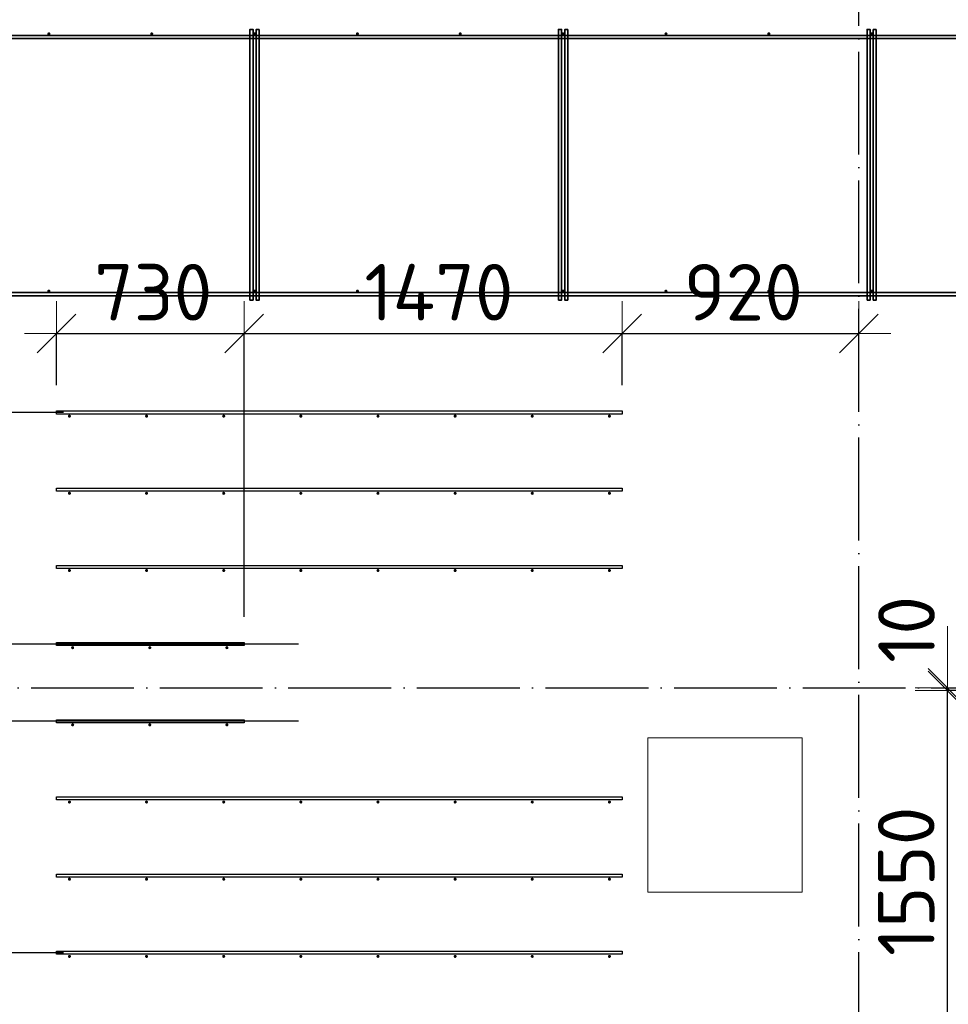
# Model space of a CAD drawing. Header units: millimetres. Extents: x -3725 to 93325, y -74170 to 82591.
# Tile 102 of 133: x 63437 to 67048, y 56030 to 59857. Entities that reach past the tile are written whole.
import ezdxf

# ---------------------------------------------------------------- set-up
doc = ezdxf.new("R2010")
doc.units = ezdxf.units.MM
doc.header["$PDMODE"] = 65
for name, pattern in [('______11', [500, 400, -50, 0, -50]), ('______3', [500, 400, -100]), ('______5', [1100, 800, -100, 100, -100])]:
    doc.linetypes.add(name, pattern=pattern)
for name, color, linetype, lineweight in [('Арм.стержн. Доп. арматура', 180, 'Continuous', 35), ('Балка_ общее', 7, '______3', 13), ('Размерная линия_ общее', 7, 'Continuous', 13), ('Фундамент (1)', 7, 'Continuous', 35)]:
    doc.layers.add(name, color=color, linetype=linetype, lineweight=lineweight)
doc.layers.add('Арм.стержн. Фиксатор', color=7, linetype='Continuous', lineweight=35, true_color=0x501e0f)
doc.layers.add('Осевая линия_ общее', color=7, linetype='______5', lineweight=13, true_color=0xa0a0a0)
doc.styles.add('ISOCPEUR', font='ISOCPEUR')
doc.dimstyles.new('DIMSTYLE_3', dxfattribs={"dimtxt": 220, "dimasz": 250, "dimexe": 0, "dimexo": 0, "dimgap": 110, "dimtad": 2, "dimdec": 0, "dimrnd": 5, "dimzin": 12, "dimdsep": 46, "dimtxsty": 'ISOCPEUR', "dimblk1": 'ALL_ML_STRICH', "dimblk2": 'ALL_ML_STRICH', "dimsah": 1, "dimcen": 0, "dimclrd": 7, "dimclre": 256, "dimclrt": 7, "dimadec": 0, "dimazin": 0, "dimtfac": 1, "dimtdec": 0, "dimtix": 1, "dimtmove": 2, "dimatfit": 3, "dimfxl": 0, "dimtzin": 0, "dimlwd": 0, "dimlwe": -3, "dimarcsym": 0})
doc.dimstyles.new('DIMSTYLE_5', dxfattribs={"dimtxt": 220, "dimasz": 250, "dimexe": 0, "dimexo": 0, "dimgap": 110, "dimtad": 2, "dimdec": 0, "dimrnd": 5, "dimzin": 12, "dimdsep": 46, "dimtxsty": 'ISOCPEUR', "dimblk1": 'ALL_ML_STRICH', "dimblk2": 'ALL_ML_STRICH', "dimsah": 1, "dimcen": 0, "dimclrd": 7, "dimclre": 256, "dimclrt": 7, "dimadec": 0, "dimazin": 0, "dimtfac": 1, "dimtdec": 0, "dimtix": 1, "dimtmove": 2, "dimatfit": 3, "dimfxl": 0, "dimtvp": 1.2, "dimtzin": 0, "dimlwd": 0, "dimlwe": -3, "dimarcsym": 0})

# ---------------------------------------------------------------- blocks, each defined once
blk = doc.blocks.new('СЛОЖНЫЙ_ОБЪЕКТ_5')
at = {"layer": 'Осевая линия_ общее', "color": 253, "linetype": '______11', "lineweight": -3, "true_color": 0xa0a0a0, "transparency": 33554687}
for p, q in [((66700, 45830), (66700, 69510)), ((57980, 57260), (76830, 57260))]:
    blk.add_line(p, q, dxfattribs=at)
blk = doc.blocks.new('ALL_ML_STRICH')
at = {"color": 0, "linetype": 'ByBlock', "lineweight": -2}
for p, q in [((0, -0.5), (0, 0.5)), ((-0.3, -0.3), (0.3, 0.3)), ((-1, 0), (0.5, 0))]:
    blk.add_line(p, q, dxfattribs=at)
blk = doc.blocks.new('*D142')
at = {"layer": 'DEFPOINTS', "color": 7, "linetype": 'Continuous', "lineweight": 13, "transparency": 33554687}
for p in [(67400, 57250), (67044.3, 55700), (68300, 55700)]:
    blk.add_point(p, dxfattribs=at)
at = {"layer": 'Размерная линия_ общее', "color": 253, "linetype": 'Continuous', "lineweight": -2, "true_color": 0xa0a0a0, "transparency": 33554687}
for p, q in [((67300, 57250), (67044.3, 57250)), ((68200, 55700), (67044.3, 55700))]:
    blk.add_line(p, q, dxfattribs=at)
at = {"layer": 'Размерная линия_ общее', "color": 7, "linetype": 'Continuous', "lineweight": -2, "transparency": 33554687}
blk.add_line((67044.3, 55700), (67044.3, 57250), dxfattribs=at)
at = {"layer": 'Размерная линия_ общее', "color": 7, "linetype": 'Continuous', "lineweight": 13, "transparency": 33554687, "xscale": 250, "yscale": 250, "zscale": 250}
for p, rotation in [((67044.3, 57250), 90), ((67044.3, 55700), 270)]:
    blk.add_blockref('ALL_ML_STRICH', p, dxfattribs=dict(at, rotation=rotation))
at = {"layer": 'Размерная линия_ общее', "color": 7, "linetype": 'Continuous', "lineweight": 13, "transparency": 33554687, "insert": (66884.3, 56508), "char_height": 220, "width": 880, "attachment_point": 5, "rotation": 90, "style": 'ISOCPEUR'}
blk.add_mtext('\\A1;{1550}', dxfattribs=at)
blk = doc.blocks.new('*D143')
at = {"layer": 'DEFPOINTS', "color": 7, "linetype": 'Continuous', "lineweight": 13, "transparency": 33554687}
for p in [(67084.2, 57260), (67044.3, 57250), (67400, 57250)]:
    blk.add_point(p, dxfattribs=at)
at = {"layer": 'Размерная линия_ общее', "color": 253, "linetype": 'Continuous', "lineweight": -2, "true_color": 0xa0a0a0, "transparency": 33554687}
for p, q in [((67044.3, 57260), (67044.3, 57260)), ((67300, 57250), (67044.3, 57250))]:
    blk.add_line(p, q, dxfattribs=at)
at = {"layer": 'Размерная линия_ общее', "color": 7, "linetype": 'Continuous', "lineweight": -2, "transparency": 33554687}
blk.add_line((67044.3, 57250), (67044.3, 57260), dxfattribs=at)
at = {"layer": 'Размерная линия_ общее', "color": 7, "linetype": 'Continuous', "lineweight": 13, "transparency": 33554687, "xscale": 250, "yscale": 250, "zscale": 250}
for p, rotation in [((67044.3, 57250), 270), ((67044.3, 57260), 90)]:
    blk.add_blockref('ALL_ML_STRICH', p, dxfattribs=dict(at, rotation=rotation))
at = {"layer": 'Размерная линия_ общее', "color": 7, "linetype": 'Continuous', "lineweight": 13, "transparency": 33554687, "insert": (66885.4, 57487.1), "char_height": 220, "width": 440, "attachment_point": 5, "rotation": 90, "style": 'ISOCPEUR'}
blk.add_mtext('\\A1;{10}', dxfattribs=at)
blk = doc.blocks.new('*D148')
at = {"layer": 'DEFPOINTS', "color": 7, "linetype": 'Continuous', "lineweight": 13, "transparency": 33554687}
for p in [(63707.5, 58330), (63230.9, 56230), (63707.5, 56230)]:
    blk.add_point(p, dxfattribs=at)
at = {"layer": 'Размерная линия_ общее', "color": 253, "linetype": 'Continuous', "lineweight": -2, "true_color": 0xa0a0a0, "transparency": 33554687}
for p, q in [((63607.5, 58330), (63230.9, 58330)), ((63607.5, 56230), (63230.9, 56230))]:
    blk.add_line(p, q, dxfattribs=at)
at = {"layer": 'Размерная линия_ общее', "color": 7, "linetype": 'Continuous', "lineweight": -2, "transparency": 33554687}
blk.add_line((63230.9, 56230), (63230.9, 58330), dxfattribs=at)
at = {"layer": 'Размерная линия_ общее', "color": 7, "linetype": 'Continuous', "lineweight": 13, "transparency": 33554687, "xscale": 250, "yscale": 250, "zscale": 250}
for p, rotation in [((63230.9, 58330), 90), ((63230.9, 56230), 270)]:
    blk.add_blockref('ALL_ML_STRICH', p, dxfattribs=dict(at, rotation=rotation))
at = {"layer": 'Размерная линия_ общее', "color": 7, "linetype": 'Continuous', "lineweight": 13, "transparency": 33554687, "insert": (62960.9, 56543), "char_height": 220, "width": 11, "attachment_point": 1, "rotation": 90, "line_spacing_factor": 0.60241, "style": 'ISOCPEUR'}
blk.add_mtext('7х300=2100', dxfattribs=at)
blk = doc.blocks.new('*D150')
at = {"layer": 'DEFPOINTS', "color": 7, "linetype": 'Continuous', "lineweight": 13, "transparency": 33554687}
for p in [(64621.1, 57130), (62707.9, 56830), (63155.9, 56830)]:
    blk.add_point(p, dxfattribs=at)
at = {"layer": 'Размерная линия_ общее', "color": 253, "linetype": 'Continuous', "lineweight": -2, "true_color": 0xa0a0a0, "transparency": 33554687}
for p, q in [((64521.1, 57130), (62707.9, 57130)), ((63055.9, 56830), (62707.9, 56830))]:
    blk.add_line(p, q, dxfattribs=at)
at = {"layer": 'Размерная линия_ общее', "color": 7, "linetype": 'Continuous', "lineweight": -2, "transparency": 33554687}
blk.add_line((62707.9, 56830), (62707.9, 57130), dxfattribs=at)
at = {"layer": 'Размерная линия_ общее', "color": 7, "linetype": 'Continuous', "lineweight": 13, "transparency": 33554687, "xscale": 250, "yscale": 250, "zscale": 250}
for p, rotation in [((62707.9, 57130), 90), ((62707.9, 56830), 270)]:
    blk.add_blockref('ALL_ML_STRICH', p, dxfattribs=dict(at, rotation=rotation))
at = {"layer": 'Размерная линия_ общее', "color": 7, "linetype": 'Continuous', "lineweight": 13, "transparency": 33554687, "insert": (62210.9, 56665.1), "char_height": 220, "width": 660, "attachment_point": 5, "rotation": 90, "style": 'ISOCPEUR'}
blk.add_mtext('\\A1;{300}', dxfattribs=at)
blk = doc.blocks.new('*D151')
at = {"layer": 'DEFPOINTS', "color": 7, "linetype": 'Continuous', "lineweight": 13, "transparency": 33554687}
for p in [(64621.1, 57430), (62707.9, 57130), (64621.1, 57130)]:
    blk.add_point(p, dxfattribs=at)
at = {"layer": 'Размерная линия_ общее', "color": 253, "linetype": 'Continuous', "lineweight": -2, "true_color": 0xa0a0a0, "transparency": 33554687}
for p, q in [((64521.1, 57430), (62707.9, 57430)), ((64521.1, 57130), (62707.9, 57130))]:
    blk.add_line(p, q, dxfattribs=at)
at = {"layer": 'Размерная линия_ общее', "color": 7, "linetype": 'Continuous', "lineweight": -2, "transparency": 33554687}
blk.add_line((62707.9, 57130), (62707.9, 57430), dxfattribs=at)
at = {"layer": 'Размерная линия_ общее', "color": 7, "linetype": 'Continuous', "lineweight": 13, "transparency": 33554687, "xscale": 250, "yscale": 250, "zscale": 250}
for p, rotation in [((62707.9, 57430), 90), ((62707.9, 57130), 270)]:
    blk.add_blockref('ALL_ML_STRICH', p, dxfattribs=dict(at, rotation=rotation))
at = {"layer": 'Размерная линия_ общее', "color": 7, "linetype": 'Continuous', "lineweight": 13, "transparency": 33554687, "insert": (61837.1, 57878.9), "char_height": 220, "width": 660, "attachment_point": 5, "rotation": 90, "style": 'ISOCPEUR'}
blk.add_mtext('\\A1;{300}', dxfattribs=at)
blk = doc.blocks.new('*D152')
at = {"layer": 'DEFPOINTS', "color": 7, "linetype": 'Continuous', "lineweight": 13, "transparency": 33554687}
for p in [(63103.9, 57730), (62707.9, 57430), (64621.1, 57430)]:
    blk.add_point(p, dxfattribs=at)
at = {"layer": 'Размерная линия_ общее', "color": 253, "linetype": 'Continuous', "lineweight": -2, "true_color": 0xa0a0a0, "transparency": 33554687}
for p, q in [((63003.9, 57730), (62707.9, 57730)), ((64521.1, 57430), (62707.9, 57430))]:
    blk.add_line(p, q, dxfattribs=at)
at = {"layer": 'Размерная линия_ общее', "color": 7, "linetype": 'Continuous', "lineweight": -2, "transparency": 33554687}
blk.add_line((62707.9, 57430), (62707.9, 57730), dxfattribs=at)
at = {"layer": 'Размерная линия_ общее', "color": 7, "linetype": 'Continuous', "lineweight": 13, "transparency": 33554687, "xscale": 250, "yscale": 250, "zscale": 250}
for p, rotation in [((62707.9, 57730), 90), ((62707.9, 57430), 270)]:
    blk.add_blockref('ALL_ML_STRICH', p, dxfattribs=dict(at, rotation=rotation))
at = {"layer": 'Размерная линия_ общее', "color": 7, "linetype": 'Continuous', "lineweight": 13, "transparency": 33554687, "insert": (62175.8, 58061.9), "char_height": 220, "width": 660, "attachment_point": 5, "rotation": 90, "style": 'ISOCPEUR'}
blk.add_mtext('\\A1;{300}', dxfattribs=at)
blk = doc.blocks.new('*D154')
at = {"layer": 'DEFPOINTS', "color": 7, "linetype": 'Continuous', "lineweight": 13, "transparency": 33554687}
for p in [(63580, 58637.7), (63580, 58336), (64310, 57436)]:
    blk.add_point(p, dxfattribs=at)
at = {"layer": 'Размерная линия_ общее', "color": 253, "linetype": 'Continuous', "lineweight": -2, "true_color": 0xa0a0a0, "transparency": 33554687}
for p, q in [((63580, 58436), (63580, 58637.7)), ((64310, 57536), (64310, 58637.7))]:
    blk.add_line(p, q, dxfattribs=at)
at = {"layer": 'Размерная линия_ общее', "color": 7, "linetype": 'Continuous', "lineweight": -2, "transparency": 33554687}
blk.add_line((63580, 58637.7), (64310, 58637.7), dxfattribs=at)
at = {"layer": 'Размерная линия_ общее', "color": 7, "linetype": 'Continuous', "lineweight": 13, "transparency": 33554687, "xscale": 250, "yscale": 250, "zscale": 250, "rotation": 180}
blk.add_blockref('ALL_ML_STRICH', (63580, 58637.7), dxfattribs=at)
at = {"layer": 'Размерная линия_ общее', "color": 7, "linetype": 'Continuous', "lineweight": 13, "transparency": 33554687, "xscale": 250, "yscale": 250, "zscale": 250}
blk.add_blockref('ALL_ML_STRICH', (64310, 58637.7), dxfattribs=at)
at = {"layer": 'Размерная линия_ общее', "color": 7, "linetype": 'Continuous', "lineweight": 13, "transparency": 33554687, "insert": (63956, 58797.7), "char_height": 220, "width": 660, "attachment_point": 5, "style": 'ISOCPEUR'}
blk.add_mtext('\\A1;{730}', dxfattribs=at)
blk = doc.blocks.new('*D155')
at = {"layer": 'DEFPOINTS', "color": 7, "linetype": 'Continuous', "lineweight": 13, "transparency": 33554687}
for p in [(64310, 58637.7), (65780, 58336), (64310, 57436)]:
    blk.add_point(p, dxfattribs=at)
at = {"layer": 'Размерная линия_ общее', "color": 253, "linetype": 'Continuous', "lineweight": -2, "true_color": 0xa0a0a0, "transparency": 33554687}
for p, q in [((64310, 57536), (64310, 58637.7)), ((65780, 58436), (65780, 58637.7))]:
    blk.add_line(p, q, dxfattribs=at)
at = {"layer": 'Размерная линия_ общее', "color": 7, "linetype": 'Continuous', "lineweight": -2, "transparency": 33554687}
blk.add_line((64310, 58637.7), (65780, 58637.7), dxfattribs=at)
at = {"layer": 'Размерная линия_ общее', "color": 7, "linetype": 'Continuous', "lineweight": 13, "transparency": 33554687, "xscale": 250, "yscale": 250, "zscale": 250, "rotation": 180}
blk.add_blockref('ALL_ML_STRICH', (64310, 58637.7), dxfattribs=at)
at = {"layer": 'Размерная линия_ общее', "color": 7, "linetype": 'Continuous', "lineweight": 13, "transparency": 33554687, "xscale": 250, "yscale": 250, "zscale": 250}
blk.add_blockref('ALL_ML_STRICH', (65780, 58637.7), dxfattribs=at)
at = {"layer": 'Размерная линия_ общее', "color": 7, "linetype": 'Continuous', "lineweight": 13, "transparency": 33554687, "insert": (65067, 58797.7), "char_height": 220, "width": 880, "attachment_point": 5, "style": 'ISOCPEUR'}
blk.add_mtext('\\A1;{1470}', dxfattribs=at)
blk = doc.blocks.new('*D156')
at = {"layer": 'DEFPOINTS', "color": 7, "linetype": 'Continuous', "lineweight": 13, "transparency": 33554687}
for p in [(65780, 58637.7), (66700, 58530.3), (65780, 58336)]:
    blk.add_point(p, dxfattribs=at)
at = {"layer": 'Размерная линия_ общее', "color": 253, "linetype": 'Continuous', "lineweight": -2, "true_color": 0xa0a0a0, "transparency": 33554687}
for p, q in [((65780, 58436), (65780, 58637.7)), ((66700, 58630.3), (66700, 58637.7))]:
    blk.add_line(p, q, dxfattribs=at)
at = {"layer": 'Размерная линия_ общее', "color": 7, "linetype": 'Continuous', "lineweight": -2, "transparency": 33554687}
blk.add_line((65780, 58637.7), (66700, 58637.7), dxfattribs=at)
at = {"layer": 'Размерная линия_ общее', "color": 7, "linetype": 'Continuous', "lineweight": 13, "transparency": 33554687, "xscale": 250, "yscale": 250, "zscale": 250, "rotation": 180}
blk.add_blockref('ALL_ML_STRICH', (65780, 58637.7), dxfattribs=at)
at = {"layer": 'Размерная линия_ общее', "color": 7, "linetype": 'Continuous', "lineweight": 13, "transparency": 33554687, "xscale": 250, "yscale": 250, "zscale": 250}
blk.add_blockref('ALL_ML_STRICH', (66700, 58637.7), dxfattribs=at)
at = {"layer": 'Размерная линия_ общее', "color": 7, "linetype": 'Continuous', "lineweight": 13, "transparency": 33554687, "insert": (66251, 58797.7), "char_height": 220, "width": 660, "attachment_point": 5, "style": 'ISOCPEUR'}
blk.add_mtext('\\A1;{920}', dxfattribs=at)

msp = doc.modelspace()

# ---------------------------------------------------------------- hatches: boundary and pattern name
at = {"layer": 'Арм.стержн. Доп. арматура', "linetype": 'Continuous', "lineweight": 35, "transparency": 33554687}
for points in [[(63636, 58316), (63635.5, 58318.3), (63634.2, 58320.2), (63632.3, 58321.5), (63630, 58322), (63627.7, 58321.5), (63625.8, 58320.2), (63624.5, 58318.3), (63624, 58316), (63624.5, 58313.7), (63625.8, 58311.8), (63627.7, 58310.5), (63630, 58310), (63632.3, 58310.5), (63634.2, 58311.8), (63635.5, 58313.7)], [(63936, 58316), (63935.5, 58318.3), (63934.2, 58320.2), (63932.3, 58321.5), (63930, 58322), (63927.7, 58321.5), (63925.8, 58320.2), (63924.5, 58318.3), (63924, 58316), (63924.5, 58313.7), (63925.8, 58311.8), (63927.7, 58310.5), (63930, 58310), (63932.3, 58310.5), (63934.2, 58311.8), (63935.5, 58313.7)], [(64236, 58316), (64235.5, 58318.3), (64234.2, 58320.2), (64232.3, 58321.5), (64230, 58322), (64227.7, 58321.5), (64225.8, 58320.2), (64224.5, 58318.3), (64224, 58316), (64224.5, 58313.7), (64225.8, 58311.8), (64227.7, 58310.5), (64230, 58310), (64232.3, 58310.5), (64234.2, 58311.8), (64235.5, 58313.7)], [(64536, 58316), (64535.5, 58318.3), (64534.2, 58320.2), (64532.3, 58321.5), (64530, 58322), (64527.7, 58321.5), (64525.8, 58320.2), (64524.5, 58318.3), (64524, 58316), (64524.5, 58313.7), (64525.8, 58311.8), (64527.7, 58310.5), (64530, 58310), (64532.3, 58310.5), (64534.2, 58311.8), (64535.5, 58313.7)], [(64836, 58316), (64835.5, 58318.3), (64834.2, 58320.2), (64832.3, 58321.5), (64830, 58322), (64827.7, 58321.5), (64825.8, 58320.2), (64824.5, 58318.3), (64824, 58316), (64824.5, 58313.7), (64825.8, 58311.8), (64827.7, 58310.5), (64830, 58310), (64832.3, 58310.5), (64834.2, 58311.8), (64835.5, 58313.7)], [(65136, 58316), (65135.5, 58318.3), (65134.2, 58320.2), (65132.3, 58321.5), (65130, 58322), (65127.7, 58321.5), (65125.8, 58320.2), (65124.5, 58318.3), (65124, 58316), (65124.5, 58313.7), (65125.8, 58311.8), (65127.7, 58310.5), (65130, 58310), (65132.3, 58310.5), (65134.2, 58311.8), (65135.5, 58313.7)], [(65436, 58316), (65435.5, 58318.3), (65434.2, 58320.2), (65432.3, 58321.5), (65430, 58322), (65427.7, 58321.5), (65425.8, 58320.2), (65424.5, 58318.3), (65424, 58316), (65424.5, 58313.7), (65425.8, 58311.8), (65427.7, 58310.5), (65430, 58310), (65432.3, 58310.5), (65434.2, 58311.8), (65435.5, 58313.7)], [(65736, 58316), (65735.5, 58318.3), (65734.2, 58320.2), (65732.3, 58321.5), (65730, 58322), (65727.7, 58321.5), (65725.8, 58320.2), (65724.5, 58318.3), (65724, 58316), (65724.5, 58313.7), (65725.8, 58311.8), (65727.7, 58310.5), (65730, 58310), (65732.3, 58310.5), (65734.2, 58311.8), (65735.5, 58313.7)], [(63636, 58016), (63635.5, 58018.3), (63634.2, 58020.2), (63632.3, 58021.5), (63630, 58022), (63627.7, 58021.5), (63625.8, 58020.2), (63624.5, 58018.3), (63624, 58016), (63624.5, 58013.7), (63625.8, 58011.8), (63627.7, 58010.5), (63630, 58010), (63632.3, 58010.5), (63634.2, 58011.8), (63635.5, 58013.7)], [(63936, 58016), (63935.5, 58018.3), (63934.2, 58020.2), (63932.3, 58021.5), (63930, 58022), (63927.7, 58021.5), (63925.8, 58020.2), (63924.5, 58018.3), (63924, 58016), (63924.5, 58013.7), (63925.8, 58011.8), (63927.7, 58010.5), (63930, 58010), (63932.3, 58010.5), (63934.2, 58011.8), (63935.5, 58013.7)], [(64236, 58016), (64235.5, 58018.3), (64234.2, 58020.2), (64232.3, 58021.5), (64230, 58022), (64227.7, 58021.5), (64225.8, 58020.2), (64224.5, 58018.3), (64224, 58016), (64224.5, 58013.7), (64225.8, 58011.8), (64227.7, 58010.5), (64230, 58010), (64232.3, 58010.5), (64234.2, 58011.8), (64235.5, 58013.7)], [(64536, 58016), (64535.5, 58018.3), (64534.2, 58020.2), (64532.3, 58021.5), (64530, 58022), (64527.7, 58021.5), (64525.8, 58020.2), (64524.5, 58018.3), (64524, 58016), (64524.5, 58013.7), (64525.8, 58011.8), (64527.7, 58010.5), (64530, 58010), (64532.3, 58010.5), (64534.2, 58011.8), (64535.5, 58013.7)], [(64836, 58016), (64835.5, 58018.3), (64834.2, 58020.2), (64832.3, 58021.5), (64830, 58022), (64827.7, 58021.5), (64825.8, 58020.2), (64824.5, 58018.3), (64824, 58016), (64824.5, 58013.7), (64825.8, 58011.8), (64827.7, 58010.5), (64830, 58010), (64832.3, 58010.5), (64834.2, 58011.8), (64835.5, 58013.7)], [(65136, 58016), (65135.5, 58018.3), (65134.2, 58020.2), (65132.3, 58021.5), (65130, 58022), (65127.7, 58021.5), (65125.8, 58020.2), (65124.5, 58018.3), (65124, 58016), (65124.5, 58013.7), (65125.8, 58011.8), (65127.7, 58010.5), (65130, 58010), (65132.3, 58010.5), (65134.2, 58011.8), (65135.5, 58013.7)], [(65436, 58016), (65435.5, 58018.3), (65434.2, 58020.2), (65432.3, 58021.5), (65430, 58022), (65427.7, 58021.5), (65425.8, 58020.2), (65424.5, 58018.3), (65424, 58016), (65424.5, 58013.7), (65425.8, 58011.8), (65427.7, 58010.5), (65430, 58010), (65432.3, 58010.5), (65434.2, 58011.8), (65435.5, 58013.7)], [(65736, 58016), (65735.5, 58018.3), (65734.2, 58020.2), (65732.3, 58021.5), (65730, 58022), (65727.7, 58021.5), (65725.8, 58020.2), (65724.5, 58018.3), (65724, 58016), (65724.5, 58013.7), (65725.8, 58011.8), (65727.7, 58010.5), (65730, 58010), (65732.3, 58010.5), (65734.2, 58011.8), (65735.5, 58013.7)], [(63636, 57716), (63635.5, 57718.3), (63634.2, 57720.2), (63632.3, 57721.5), (63630, 57722), (63627.7, 57721.5), (63625.8, 57720.2), (63624.5, 57718.3), (63624, 57716), (63624.5, 57713.7), (63625.8, 57711.8), (63627.7, 57710.5), (63630, 57710), (63632.3, 57710.5), (63634.2, 57711.8), (63635.5, 57713.7)], [(63936, 57716), (63935.5, 57718.3), (63934.2, 57720.2), (63932.3, 57721.5), (63930, 57722), (63927.7, 57721.5), (63925.8, 57720.2), (63924.5, 57718.3), (63924, 57716), (63924.5, 57713.7), (63925.8, 57711.8), (63927.7, 57710.5), (63930, 57710), (63932.3, 57710.5), (63934.2, 57711.8), (63935.5, 57713.7)], [(64236, 57716), (64235.5, 57718.3), (64234.2, 57720.2), (64232.3, 57721.5), (64230, 57722), (64227.7, 57721.5), (64225.8, 57720.2), (64224.5, 57718.3), (64224, 57716), (64224.5, 57713.7), (64225.8, 57711.8), (64227.7, 57710.5), (64230, 57710), (64232.3, 57710.5), (64234.2, 57711.8), (64235.5, 57713.7)], [(64536, 57716), (64535.5, 57718.3), (64534.2, 57720.2), (64532.3, 57721.5), (64530, 57722), (64527.7, 57721.5), (64525.8, 57720.2), (64524.5, 57718.3), (64524, 57716), (64524.5, 57713.7), (64525.8, 57711.8), (64527.7, 57710.5), (64530, 57710), (64532.3, 57710.5), (64534.2, 57711.8), (64535.5, 57713.7)], [(64836, 57716), (64835.5, 57718.3), (64834.2, 57720.2), (64832.3, 57721.5), (64830, 57722), (64827.7, 57721.5), (64825.8, 57720.2), (64824.5, 57718.3), (64824, 57716), (64824.5, 57713.7), (64825.8, 57711.8), (64827.7, 57710.5), (64830, 57710), (64832.3, 57710.5), (64834.2, 57711.8), (64835.5, 57713.7)], [(65136, 57716), (65135.5, 57718.3), (65134.2, 57720.2), (65132.3, 57721.5), (65130, 57722), (65127.7, 57721.5), (65125.8, 57720.2), (65124.5, 57718.3), (65124, 57716), (65124.5, 57713.7), (65125.8, 57711.8), (65127.7, 57710.5), (65130, 57710), (65132.3, 57710.5), (65134.2, 57711.8), (65135.5, 57713.7)], [(65436, 57716), (65435.5, 57718.3), (65434.2, 57720.2), (65432.3, 57721.5), (65430, 57722), (65427.7, 57721.5), (65425.8, 57720.2), (65424.5, 57718.3), (65424, 57716), (65424.5, 57713.7), (65425.8, 57711.8), (65427.7, 57710.5), (65430, 57710), (65432.3, 57710.5), (65434.2, 57711.8), (65435.5, 57713.7)], [(65736, 57716), (65735.5, 57718.3), (65734.2, 57720.2), (65732.3, 57721.5), (65730, 57722), (65727.7, 57721.5), (65725.8, 57720.2), (65724.5, 57718.3), (65724, 57716), (65724.5, 57713.7), (65725.8, 57711.8), (65727.7, 57710.5), (65730, 57710), (65732.3, 57710.5), (65734.2, 57711.8), (65735.5, 57713.7)], [(63648.5, 57416), (63648, 57418.3), (63646.7, 57420.2), (63644.8, 57421.5), (63642.5, 57422), (63640.2, 57421.5), (63638.3, 57420.2), (63637, 57418.3), (63636.5, 57416), (63637, 57413.7), (63638.3, 57411.8), (63640.2, 57410.5), (63642.5, 57410), (63644.8, 57410.5), (63646.7, 57411.8), (63648, 57413.7)], [(63948.5, 57416), (63948, 57418.3), (63946.7, 57420.2), (63944.8, 57421.5), (63942.5, 57422), (63940.2, 57421.5), (63938.3, 57420.2), (63937, 57418.3), (63936.5, 57416), (63937, 57413.7), (63938.3, 57411.8), (63940.2, 57410.5), (63942.5, 57410), (63944.8, 57410.5), (63946.7, 57411.8), (63948, 57413.7)], [(64248.5, 57416), (64248, 57418.3), (64246.7, 57420.2), (64244.8, 57421.5), (64242.5, 57422), (64240.2, 57421.5), (64238.3, 57420.2), (64237, 57418.3), (64236.5, 57416), (64237, 57413.7), (64238.3, 57411.8), (64240.2, 57410.5), (64242.5, 57410), (64244.8, 57410.5), (64246.7, 57411.8), (64248, 57413.7)], [(63648.5, 57116), (63648, 57118.3), (63646.7, 57120.2), (63644.8, 57121.5), (63642.5, 57122), (63640.2, 57121.5), (63638.3, 57120.2), (63637, 57118.3), (63636.5, 57116), (63637, 57113.7), (63638.3, 57111.8), (63640.2, 57110.5), (63642.5, 57110), (63644.8, 57110.5), (63646.7, 57111.8), (63648, 57113.7)], [(63948.5, 57116), (63948, 57118.3), (63946.7, 57120.2), (63944.8, 57121.5), (63942.5, 57122), (63940.2, 57121.5), (63938.3, 57120.2), (63937, 57118.3), (63936.5, 57116), (63937, 57113.7), (63938.3, 57111.8), (63940.2, 57110.5), (63942.5, 57110), (63944.8, 57110.5), (63946.7, 57111.8), (63948, 57113.7)], [(64248.5, 57116), (64248, 57118.3), (64246.7, 57120.2), (64244.8, 57121.5), (64242.5, 57122), (64240.2, 57121.5), (64238.3, 57120.2), (64237, 57118.3), (64236.5, 57116), (64237, 57113.7), (64238.3, 57111.8), (64240.2, 57110.5), (64242.5, 57110), (64244.8, 57110.5), (64246.7, 57111.8), (64248, 57113.7)], [(63636, 56816), (63635.5, 56818.3), (63634.2, 56820.2), (63632.3, 56821.5), (63630, 56822), (63627.7, 56821.5), (63625.8, 56820.2), (63624.5, 56818.3), (63624, 56816), (63624.5, 56813.7), (63625.8, 56811.8), (63627.7, 56810.5), (63630, 56810), (63632.3, 56810.5), (63634.2, 56811.8), (63635.5, 56813.7)], [(63936, 56816), (63935.5, 56818.3), (63934.2, 56820.2), (63932.3, 56821.5), (63930, 56822), (63927.7, 56821.5), (63925.8, 56820.2), (63924.5, 56818.3), (63924, 56816), (63924.5, 56813.7), (63925.8, 56811.8), (63927.7, 56810.5), (63930, 56810), (63932.3, 56810.5), (63934.2, 56811.8), (63935.5, 56813.7)], [(64236, 56816), (64235.5, 56818.3), (64234.2, 56820.2), (64232.3, 56821.5), (64230, 56822), (64227.7, 56821.5), (64225.8, 56820.2), (64224.5, 56818.3), (64224, 56816), (64224.5, 56813.7), (64225.8, 56811.8), (64227.7, 56810.5), (64230, 56810), (64232.3, 56810.5), (64234.2, 56811.8), (64235.5, 56813.7)], [(64536, 56816), (64535.5, 56818.3), (64534.2, 56820.2), (64532.3, 56821.5), (64530, 56822), (64527.7, 56821.5), (64525.8, 56820.2), (64524.5, 56818.3), (64524, 56816), (64524.5, 56813.7), (64525.8, 56811.8), (64527.7, 56810.5), (64530, 56810), (64532.3, 56810.5), (64534.2, 56811.8), (64535.5, 56813.7)], [(64836, 56816), (64835.5, 56818.3), (64834.2, 56820.2), (64832.3, 56821.5), (64830, 56822), (64827.7, 56821.5), (64825.8, 56820.2), (64824.5, 56818.3), (64824, 56816), (64824.5, 56813.7), (64825.8, 56811.8), (64827.7, 56810.5), (64830, 56810), (64832.3, 56810.5), (64834.2, 56811.8), (64835.5, 56813.7)], [(65136, 56816), (65135.5, 56818.3), (65134.2, 56820.2), (65132.3, 56821.5), (65130, 56822), (65127.7, 56821.5), (65125.8, 56820.2), (65124.5, 56818.3), (65124, 56816), (65124.5, 56813.7), (65125.8, 56811.8), (65127.7, 56810.5), (65130, 56810), (65132.3, 56810.5), (65134.2, 56811.8), (65135.5, 56813.7)], [(65436, 56816), (65435.5, 56818.3), (65434.2, 56820.2), (65432.3, 56821.5), (65430, 56822), (65427.7, 56821.5), (65425.8, 56820.2), (65424.5, 56818.3), (65424, 56816), (65424.5, 56813.7), (65425.8, 56811.8), (65427.7, 56810.5), (65430, 56810), (65432.3, 56810.5), (65434.2, 56811.8), (65435.5, 56813.7)], [(65736, 56816), (65735.5, 56818.3), (65734.2, 56820.2), (65732.3, 56821.5), (65730, 56822), (65727.7, 56821.5), (65725.8, 56820.2), (65724.5, 56818.3), (65724, 56816), (65724.5, 56813.7), (65725.8, 56811.8), (65727.7, 56810.5), (65730, 56810), (65732.3, 56810.5), (65734.2, 56811.8), (65735.5, 56813.7)], [(63636, 56516), (63635.5, 56518.3), (63634.2, 56520.2), (63632.3, 56521.5), (63630, 56522), (63627.7, 56521.5), (63625.8, 56520.2), (63624.5, 56518.3), (63624, 56516), (63624.5, 56513.7), (63625.8, 56511.8), (63627.7, 56510.5), (63630, 56510), (63632.3, 56510.5), (63634.2, 56511.8), (63635.5, 56513.7)], [(63936, 56516), (63935.5, 56518.3), (63934.2, 56520.2), (63932.3, 56521.5), (63930, 56522), (63927.7, 56521.5), (63925.8, 56520.2), (63924.5, 56518.3), (63924, 56516), (63924.5, 56513.7), (63925.8, 56511.8), (63927.7, 56510.5), (63930, 56510), (63932.3, 56510.5), (63934.2, 56511.8), (63935.5, 56513.7)], [(64236, 56516), (64235.5, 56518.3), (64234.2, 56520.2), (64232.3, 56521.5), (64230, 56522), (64227.7, 56521.5), (64225.8, 56520.2), (64224.5, 56518.3), (64224, 56516), (64224.5, 56513.7), (64225.8, 56511.8), (64227.7, 56510.5), (64230, 56510), (64232.3, 56510.5), (64234.2, 56511.8), (64235.5, 56513.7)], [(64536, 56516), (64535.5, 56518.3), (64534.2, 56520.2), (64532.3, 56521.5), (64530, 56522), (64527.7, 56521.5), (64525.8, 56520.2), (64524.5, 56518.3), (64524, 56516), (64524.5, 56513.7), (64525.8, 56511.8), (64527.7, 56510.5), (64530, 56510), (64532.3, 56510.5), (64534.2, 56511.8), (64535.5, 56513.7)], [(64836, 56516), (64835.5, 56518.3), (64834.2, 56520.2), (64832.3, 56521.5), (64830, 56522), (64827.7, 56521.5), (64825.8, 56520.2), (64824.5, 56518.3), (64824, 56516), (64824.5, 56513.7), (64825.8, 56511.8), (64827.7, 56510.5), (64830, 56510), (64832.3, 56510.5), (64834.2, 56511.8), (64835.5, 56513.7)], [(65136, 56516), (65135.5, 56518.3), (65134.2, 56520.2), (65132.3, 56521.5), (65130, 56522), (65127.7, 56521.5), (65125.8, 56520.2), (65124.5, 56518.3), (65124, 56516), (65124.5, 56513.7), (65125.8, 56511.8), (65127.7, 56510.5), (65130, 56510), (65132.3, 56510.5), (65134.2, 56511.8), (65135.5, 56513.7)], [(65436, 56516), (65435.5, 56518.3), (65434.2, 56520.2), (65432.3, 56521.5), (65430, 56522), (65427.7, 56521.5), (65425.8, 56520.2), (65424.5, 56518.3), (65424, 56516), (65424.5, 56513.7), (65425.8, 56511.8), (65427.7, 56510.5), (65430, 56510), (65432.3, 56510.5), (65434.2, 56511.8), (65435.5, 56513.7)], [(65736, 56516), (65735.5, 56518.3), (65734.2, 56520.2), (65732.3, 56521.5), (65730, 56522), (65727.7, 56521.5), (65725.8, 56520.2), (65724.5, 56518.3), (65724, 56516), (65724.5, 56513.7), (65725.8, 56511.8), (65727.7, 56510.5), (65730, 56510), (65732.3, 56510.5), (65734.2, 56511.8), (65735.5, 56513.7)], [(63636, 56216), (63635.5, 56218.3), (63634.2, 56220.2), (63632.3, 56221.5), (63630, 56222), (63627.7, 56221.5), (63625.8, 56220.2), (63624.5, 56218.3), (63624, 56216), (63624.5, 56213.7), (63625.8, 56211.8), (63627.7, 56210.5), (63630, 56210), (63632.3, 56210.5), (63634.2, 56211.8), (63635.5, 56213.7)], [(63936, 56216), (63935.5, 56218.3), (63934.2, 56220.2), (63932.3, 56221.5), (63930, 56222), (63927.7, 56221.5), (63925.8, 56220.2), (63924.5, 56218.3), (63924, 56216), (63924.5, 56213.7), (63925.8, 56211.8), (63927.7, 56210.5), (63930, 56210), (63932.3, 56210.5), (63934.2, 56211.8), (63935.5, 56213.7)], [(64236, 56216), (64235.5, 56218.3), (64234.2, 56220.2), (64232.3, 56221.5), (64230, 56222), (64227.7, 56221.5), (64225.8, 56220.2), (64224.5, 56218.3), (64224, 56216), (64224.5, 56213.7), (64225.8, 56211.8), (64227.7, 56210.5), (64230, 56210), (64232.3, 56210.5), (64234.2, 56211.8), (64235.5, 56213.7)], [(64536, 56216), (64535.5, 56218.3), (64534.2, 56220.2), (64532.3, 56221.5), (64530, 56222), (64527.7, 56221.5), (64525.8, 56220.2), (64524.5, 56218.3), (64524, 56216), (64524.5, 56213.7), (64525.8, 56211.8), (64527.7, 56210.5), (64530, 56210), (64532.3, 56210.5), (64534.2, 56211.8), (64535.5, 56213.7)], [(64836, 56216), (64835.5, 56218.3), (64834.2, 56220.2), (64832.3, 56221.5), (64830, 56222), (64827.7, 56221.5), (64825.8, 56220.2), (64824.5, 56218.3), (64824, 56216), (64824.5, 56213.7), (64825.8, 56211.8), (64827.7, 56210.5), (64830, 56210), (64832.3, 56210.5), (64834.2, 56211.8), (64835.5, 56213.7)], [(65136, 56216), (65135.5, 56218.3), (65134.2, 56220.2), (65132.3, 56221.5), (65130, 56222), (65127.7, 56221.5), (65125.8, 56220.2), (65124.5, 56218.3), (65124, 56216), (65124.5, 56213.7), (65125.8, 56211.8), (65127.7, 56210.5), (65130, 56210), (65132.3, 56210.5), (65134.2, 56211.8), (65135.5, 56213.7)], [(65436, 56216), (65435.5, 56218.3), (65434.2, 56220.2), (65432.3, 56221.5), (65430, 56222), (65427.7, 56221.5), (65425.8, 56220.2), (65424.5, 56218.3), (65424, 56216), (65424.5, 56213.7), (65425.8, 56211.8), (65427.7, 56210.5), (65430, 56210), (65432.3, 56210.5), (65434.2, 56211.8), (65435.5, 56213.7)], [(65736, 56216), (65735.5, 56218.3), (65734.2, 56220.2), (65732.3, 56221.5), (65730, 56222), (65727.7, 56221.5), (65725.8, 56220.2), (65724.5, 56218.3), (65724, 56216), (65724.5, 56213.7), (65725.8, 56211.8), (65727.7, 56210.5), (65730, 56210), (65732.3, 56210.5), (65734.2, 56211.8), (65735.5, 56213.7)]]:
    msp.add_hatch(color=22, dxfattribs=at).paths.add_polyline_path(points)
at = {"layer": 'Арм.стержн. Фиксатор', "linetype": 'Continuous', "lineweight": 35, "transparency": 33554687}
for points in [[(63556, 59802), (63555.5, 59804.3), (63554.2, 59806.2), (63552.3, 59807.5), (63550, 59808), (63547.7, 59807.5), (63545.8, 59806.2), (63544.5, 59804.3), (63544, 59802), (63544.5, 59799.7), (63545.8, 59797.8), (63547.7, 59796.5), (63550, 59796), (63552.3, 59796.5), (63554.2, 59797.8), (63555.5, 59799.7)], [(63956, 59802), (63955.5, 59804.3), (63954.2, 59806.2), (63952.3, 59807.5), (63950, 59808), (63947.7, 59807.5), (63945.8, 59806.2), (63944.5, 59804.3), (63944, 59802), (63944.5, 59799.7), (63945.8, 59797.8), (63947.7, 59796.5), (63950, 59796), (63952.3, 59796.5), (63954.2, 59797.8), (63955.5, 59799.7)], [(64356, 59802), (64355.5, 59804.3), (64354.2, 59806.2), (64352.3, 59807.5), (64350, 59808), (64347.7, 59807.5), (64345.8, 59806.2), (64344.5, 59804.3), (64344, 59802), (64344.5, 59799.7), (64345.8, 59797.8), (64347.7, 59796.5), (64350, 59796), (64352.3, 59796.5), (64354.2, 59797.8), (64355.5, 59799.7)], [(64756, 59802), (64755.5, 59804.3), (64754.2, 59806.2), (64752.3, 59807.5), (64750, 59808), (64747.7, 59807.5), (64745.8, 59806.2), (64744.5, 59804.3), (64744, 59802), (64744.5, 59799.7), (64745.8, 59797.8), (64747.7, 59796.5), (64750, 59796), (64752.3, 59796.5), (64754.2, 59797.8), (64755.5, 59799.7)], [(65156, 59802), (65155.5, 59804.3), (65154.2, 59806.2), (65152.3, 59807.5), (65150, 59808), (65147.7, 59807.5), (65145.8, 59806.2), (65144.5, 59804.3), (65144, 59802), (65144.5, 59799.7), (65145.8, 59797.8), (65147.7, 59796.5), (65150, 59796), (65152.3, 59796.5), (65154.2, 59797.8), (65155.5, 59799.7)], [(65556, 59802), (65555.5, 59804.3), (65554.2, 59806.2), (65552.3, 59807.5), (65550, 59808), (65547.7, 59807.5), (65545.8, 59806.2), (65544.5, 59804.3), (65544, 59802), (65544.5, 59799.7), (65545.8, 59797.8), (65547.7, 59796.5), (65550, 59796), (65552.3, 59796.5), (65554.2, 59797.8), (65555.5, 59799.7)], [(65956, 59802), (65955.5, 59804.3), (65954.2, 59806.2), (65952.3, 59807.5), (65950, 59808), (65947.7, 59807.5), (65945.8, 59806.2), (65944.5, 59804.3), (65944, 59802), (65944.5, 59799.7), (65945.8, 59797.8), (65947.7, 59796.5), (65950, 59796), (65952.3, 59796.5), (65954.2, 59797.8), (65955.5, 59799.7)], [(66356, 59802), (66355.5, 59804.3), (66354.2, 59806.2), (66352.3, 59807.5), (66350, 59808), (66347.7, 59807.5), (66345.8, 59806.2), (66344.5, 59804.3), (66344, 59802), (66344.5, 59799.7), (66345.8, 59797.8), (66347.7, 59796.5), (66350, 59796), (66352.3, 59796.5), (66354.2, 59797.8), (66355.5, 59799.7)], [(66756, 59802), (66755.5, 59804.3), (66754.2, 59806.2), (66752.3, 59807.5), (66750, 59808), (66747.7, 59807.5), (66745.8, 59806.2), (66744.5, 59804.3), (66744, 59802), (66744.5, 59799.7), (66745.8, 59797.8), (66747.7, 59796.5), (66750, 59796), (66752.3, 59796.5), (66754.2, 59797.8), (66755.5, 59799.7)], [(63556, 58802), (63555.5, 58804.3), (63554.2, 58806.2), (63552.3, 58807.5), (63550, 58808), (63547.7, 58807.5), (63545.8, 58806.2), (63544.5, 58804.3), (63544, 58802), (63544.5, 58799.7), (63545.8, 58797.8), (63547.7, 58796.5), (63550, 58796), (63552.3, 58796.5), (63554.2, 58797.8), (63555.5, 58799.7)], [(63956, 58802), (63955.5, 58804.3), (63954.2, 58806.2), (63952.3, 58807.5), (63950, 58808), (63947.7, 58807.5), (63945.8, 58806.2), (63944.5, 58804.3), (63944, 58802), (63944.5, 58799.7), (63945.8, 58797.8), (63947.7, 58796.5), (63950, 58796), (63952.3, 58796.5), (63954.2, 58797.8), (63955.5, 58799.7)], [(64356, 58802), (64355.5, 58804.3), (64354.2, 58806.2), (64352.3, 58807.5), (64350, 58808), (64347.7, 58807.5), (64345.8, 58806.2), (64344.5, 58804.3), (64344, 58802), (64344.5, 58799.7), (64345.8, 58797.8), (64347.7, 58796.5), (64350, 58796), (64352.3, 58796.5), (64354.2, 58797.8), (64355.5, 58799.7)], [(64756, 58802), (64755.5, 58804.3), (64754.2, 58806.2), (64752.3, 58807.5), (64750, 58808), (64747.7, 58807.5), (64745.8, 58806.2), (64744.5, 58804.3), (64744, 58802), (64744.5, 58799.7), (64745.8, 58797.8), (64747.7, 58796.5), (64750, 58796), (64752.3, 58796.5), (64754.2, 58797.8), (64755.5, 58799.7)], [(65156, 58802), (65155.5, 58804.3), (65154.2, 58806.2), (65152.3, 58807.5), (65150, 58808), (65147.7, 58807.5), (65145.8, 58806.2), (65144.5, 58804.3), (65144, 58802), (65144.5, 58799.7), (65145.8, 58797.8), (65147.7, 58796.5), (65150, 58796), (65152.3, 58796.5), (65154.2, 58797.8), (65155.5, 58799.7)], [(65556, 58802), (65555.5, 58804.3), (65554.2, 58806.2), (65552.3, 58807.5), (65550, 58808), (65547.7, 58807.5), (65545.8, 58806.2), (65544.5, 58804.3), (65544, 58802), (65544.5, 58799.7), (65545.8, 58797.8), (65547.7, 58796.5), (65550, 58796), (65552.3, 58796.5), (65554.2, 58797.8), (65555.5, 58799.7)], [(65956, 58802), (65955.5, 58804.3), (65954.2, 58806.2), (65952.3, 58807.5), (65950, 58808), (65947.7, 58807.5), (65945.8, 58806.2), (65944.5, 58804.3), (65944, 58802), (65944.5, 58799.7), (65945.8, 58797.8), (65947.7, 58796.5), (65950, 58796), (65952.3, 58796.5), (65954.2, 58797.8), (65955.5, 58799.7)], [(66356, 58802), (66355.5, 58804.3), (66354.2, 58806.2), (66352.3, 58807.5), (66350, 58808), (66347.7, 58807.5), (66345.8, 58806.2), (66344.5, 58804.3), (66344, 58802), (66344.5, 58799.7), (66345.8, 58797.8), (66347.7, 58796.5), (66350, 58796), (66352.3, 58796.5), (66354.2, 58797.8), (66355.5, 58799.7)], [(66756, 58802), (66755.5, 58804.3), (66754.2, 58806.2), (66752.3, 58807.5), (66750, 58808), (66747.7, 58807.5), (66745.8, 58806.2), (66744.5, 58804.3), (66744, 58802), (66744.5, 58799.7), (66745.8, 58797.8), (66747.7, 58796.5), (66750, 58796), (66752.3, 58796.5), (66754.2, 58797.8), (66755.5, 58799.7)]]:
    msp.add_hatch(color=22, dxfattribs=at).paths.add_polyline_path(points)

# ---------------------------------------------------------------- linework, layer by layer
at = {"layer": 'Арм.стержн. Доп. арматура', "color": 22, "linetype": 'Continuous', "lineweight": 25, "transparency": 33554687}
for points in [[(65780, 58324), (63580, 58324), (63580, 58336), (65780, 58336), (65780, 58324)], [(65780, 58324), (63580, 58324), (63580, 58336), (65780, 58336), (65780, 58324)], [(65780, 58024), (63580, 58024), (63580, 58036), (65780, 58036), (65780, 58024)], [(65780, 58024), (63580, 58024), (63580, 58036), (65780, 58036), (65780, 58024)], [(65780, 57724), (63580, 57724), (63580, 57736), (65780, 57736), (65780, 57724)], [(65780, 57724), (63580, 57724), (63580, 57736), (65780, 57736), (65780, 57724)], [(64310, 57424), (63580, 57424), (63580, 57436), (64310, 57436), (64310, 57424)], [(64310, 57424), (63580, 57424), (63580, 57436), (64310, 57436), (64310, 57424)], [(64310, 57124), (63580, 57124), (63580, 57136), (64310, 57136), (64310, 57124)], [(64310, 57124), (63580, 57124), (63580, 57136), (64310, 57136), (64310, 57124)], [(65780, 56824), (63580, 56824), (63580, 56836), (65780, 56836), (65780, 56824)], [(65780, 56824), (63580, 56824), (63580, 56836), (65780, 56836), (65780, 56824)], [(65780, 56524), (63580, 56524), (63580, 56536), (65780, 56536), (65780, 56524)], [(65780, 56524), (63580, 56524), (63580, 56536), (65780, 56536), (65780, 56524)], [(65780, 56224), (63580, 56224), (63580, 56236), (65780, 56236), (65780, 56224)], [(65780, 56224), (63580, 56224), (63580, 56236), (65780, 56236), (65780, 56224)]]:
    msp.add_lwpolyline(points, dxfattribs=at)
at = {"layer": 'Арм.стержн. Фиксатор', "color": 22, "linetype": 'Continuous', "lineweight": 35, "transparency": 33554687}
for points in [[(60630, 59796), (76310, 59796), (76310, 59784), (60630, 59784), (60630, 59796)], [(60630, 59796), (76310, 59796), (76310, 59784), (60630, 59784), (60630, 59796)], [(64332, 58767.1), (64332, 59819.2), (64344, 59819.2), (64344, 58767.1), (64332, 58767.1)], [(64368, 59818.9), (64368, 58766.9), (64356, 58766.9), (64356, 59818.9), (64368, 59818.9)], [(65532, 58767.1), (65532, 59819.2), (65544, 59819.2), (65544, 58767.1), (65532, 58767.1)], [(65568, 59818.9), (65568, 58766.9), (65556, 58766.9), (65556, 59818.9), (65568, 59818.9)], [(66732, 58767.1), (66732, 59819.2), (66744, 59819.2), (66744, 58767.1), (66732, 58767.1)], [(66768, 59818.9), (66768, 58766.9), (66756, 58766.9), (66756, 59818.9), (66768, 59818.9)], [(60630, 58796), (76310, 58796), (76310, 58784), (60630, 58784), (60630, 58796)], [(60630, 58796), (76310, 58796), (76310, 58784), (60630, 58784), (60630, 58796)]]:
    msp.add_lwpolyline(points, dxfattribs=at)
at = {"layer": 'Фундамент (1)', "color": 7, "lineweight": 18, "transparency": 33554687}
for p, q in [((65880, 57065), (65880, 56465)), ((66480, 57065), (65880, 57065)), ((66480, 56465), (66480, 57065)), ((65880, 56465), (66480, 56465))]:
    msp.add_line(p, q, dxfattribs=at)
at = {"layer": 'Фундамент (1)', "color": 7, "linetype": 'Continuous', "lineweight": 18, "transparency": 33554687}
for p, q in [((65880, 57065), (65880, 56465)), ((66480, 57065), (65880, 57065)), ((66480, 56465), (66480, 57065)), ((65880, 56465), (66480, 56465))]:
    msp.add_line(p, q, dxfattribs=at)

# ---------------------------------------------------------------- block references
at = {"layer": 'Балка_ общее', "color": 7, "linetype": 'Continuous', "lineweight": 13, "transparency": 33554687}
msp.add_blockref('СЛОЖНЫЙ_ОБЪЕКТ_5', (0, 0), dxfattribs=at)

# ---------------------------------------------------------------- dimensions: what is measured, and where the dimension line sits
at = {"layer": 'Размерная линия_ общее', "color": 7, "linetype": 'Continuous', "lineweight": 13, "transparency": 33554687}
for base, p1, p2, picture, middle in [((64310, 58637.7), (63580, 58436), (64310, 57536), '*D154', (63956, 58797.7)), ((65780, 58637.7), (64310, 57536), (65780, 58436), '*D155', (65067, 58797.7)), ((66700, 58637.7), (65780, 58436), (66700, 58630.3), '*D156', (66251, 58797.7))]:
    dim = msp.add_linear_dim(base=base, p1=p1, p2=p2, dimstyle='DIMSTYLE_3', override={"dimpost": '<>', "dimclrd": 7, "dimclre": 253, "dimclrt": 7, "dimlwd": 0, "dimlwe": 65533}, dxfattribs=at)
    dim.commit()
    dim.dimension.update_dxf_attribs({"geometry": picture, "text_midpoint": middle, "dimtype": 160})
dim = msp.add_linear_dim(base=(63230.9, 58330), p1=(63607.5, 56230), p2=(63607.5, 58330), angle=90, text='7х300=2100', dimstyle='DIMSTYLE_3', override={"dimpost": '<>', "dimclrd": 7, "dimclre": 253, "dimclrt": 7, "dimlwd": 0, "dimlwe": 65533}, dxfattribs=at)
dim.commit()
dim.dimension.update_dxf_attribs({"geometry": '*D148', "text_midpoint": (63120.9, 57280), "dimtype": 160})
for base, p1, p2, dimstyle, picture, middle in [((62707.9, 57730), (64521.1, 57430), (63003.9, 57730), 'DIMSTYLE_5', '*D152', (62175.8, 58061.9)), ((62707.9, 57430), (64521.1, 57130), (64521.1, 57430), 'DIMSTYLE_5', '*D151', (61837.1, 57878.9)), ((67044.3, 57260), (67300, 57250), (67044.3, 57260), 'DIMSTYLE_5', '*D143', (66885.4, 57487.1)), ((67044.3, 57250), (68200, 55700), (67300, 57250), 'DIMSTYLE_3', '*D142', (66884.3, 56508)), ((62707.9, 57130), (63055.9, 56830), (64521.1, 57130), 'DIMSTYLE_5', '*D150', (62210.9, 56665.1))]:
    dim = msp.add_linear_dim(base=base, p1=p1, p2=p2, angle=90, dimstyle=dimstyle, override={"dimpost": '<>', "dimclrd": 7, "dimclre": 253, "dimclrt": 7, "dimlwd": 0, "dimlwe": 65533}, dxfattribs=at)
    dim.commit()
    dim.dimension.update_dxf_attribs({"geometry": picture, "text_midpoint": middle, "dimtype": 160})

doc.saveas('drawing.dxf')
